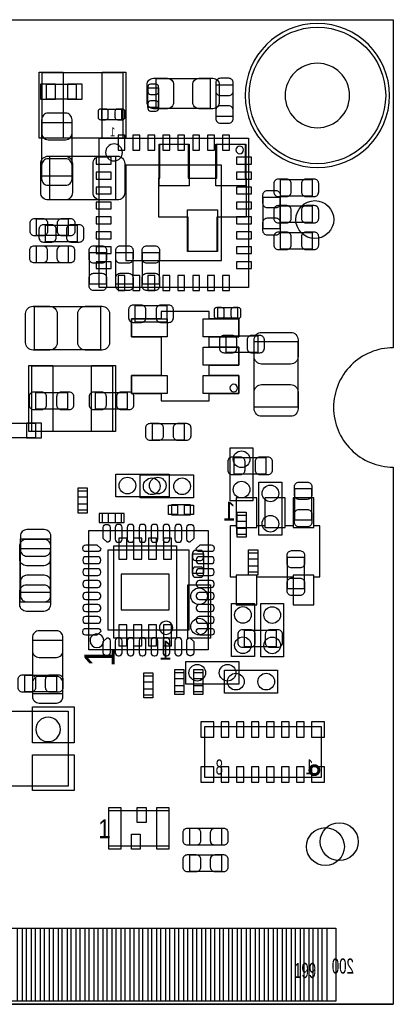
# Model space of a CAD drawing. Extents: x 7.2 to 74.8, y 34 to 67.
# Tile 7 of 7: x 62.3 to 74.8, y 34 to 67. Entities that reach past the tile are written whole.
import ezdxf

# ---------------------------------------------------------------- set-up
doc = ezdxf.new("R2010")
doc.units = 0
for name, color, linetype in [('BG_OUTLINE', 3, 'CONTINUOUS'), ('PG_ASSEMBLY_BOTTOM', 140, 'CONTINUOUS'), ('PG_ASSEMBLY_TOP', 140, 'CONTINUOUS'), ('PIN_BOTTOM', 2, 'CONTINUOUS'), ('PIN_TOP', 160, 'CONTINUOUS')]:
    doc.layers.add(name, color=color, linetype=linetype)

msp = doc.modelspace()

# ---------------------------------------------------------------- linework, layer by layer
at = {"layer": 'BG_OUTLINE'}
msp.add_lwpolyline([(74.799952, 55.992776, 0.414214), (72.800972, 53.993796, 0.414214), (74.799952, 51.994816), (74.799952, 33.993836), (23.949152, 33.993836), (23.949152, 37.493956, 0.414214), (23.451312, 37.994336, 0.414214), (22.950932, 37.493956), (22.950932, 33.993836), (7.200392, 33.993836), (7.200392, 51.994816, 0.414214), (9.199372, 53.993796, 0.414214), (7.200392, 55.992776), (7.199884, 66.987928), (74.799952, 66.987928)], format="xyb", close=True, dxfattribs=at)
at = {"layer": 'PG_ASSEMBLY_BOTTOM'}
for points in [[(74.67346, 64.447928, 1), (69.846444, 64.447928, 1), (74.67346, 64.447928)], [(65.45199, 62.822836, 0.414292), (65.169288, 62.53988)], [(65.734692, 62.53988, 0.414286), (65.45199, 62.822836)], [(65.169288, 62.53988, 0.414093), (65.45199, 62.257178)], [(65.45199, 62.257178, 0.414088), (65.734692, 62.53988)], [(67.417696, 46.61027, 1.000103), (66.970656, 46.610016, 0.999897), (67.417696, 46.61027)]]:
    msp.add_lwpolyline(points, format="xyb", dxfattribs=at)
for points in [[(64.190118, 64.32804), (63.189866, 64.32804), (63.189866, 64.827912), (64.190118, 64.827912)], [(66.583306, 64.04483), (66.583306, 64.704722), (66.943478, 64.704722), (66.943478, 64.04483)], [(68.871084, 63.743078), (68.871084, 64.803274), (69.4309, 64.803274), (69.4309, 63.743078)], [(65.699132, 63.634874), (65.03924, 63.634874), (65.03924, 63.995046), (65.699132, 63.995046)], [(64.037718, 63.547498), (64.037718, 61.747654), (63.037466, 61.747654), (63.037466, 63.547498)], [(69.952108, 63.013082), (69.952108, 58.012838), (64.951864, 58.012838), (64.951864, 63.013082)], [(72.08393, 61.075824), (71.023734, 61.075824), (71.023734, 61.63564), (72.08393, 61.63564)], [(72.08393, 60.186824), (71.023734, 60.186824), (71.023734, 60.74664), (72.08393, 60.74664)], [(63.159894, 60.108084), (64.22009, 60.108084), (64.22009, 59.548268), (63.159894, 59.548268)], [(72.08393, 59.297824), (71.023734, 59.297824), (71.023734, 59.85764), (72.08393, 59.85764)], [(66.159888, 57.414668), (67.220084, 57.414668), (67.220084, 56.854852), (66.159888, 56.854852)], [(68.922646, 57.341262), (69.582538, 57.341262), (69.582538, 56.98109), (68.922646, 56.98109)], [(69.205094, 56.399684), (70.26529, 56.399684), (70.26529, 55.839868), (69.205094, 55.839868)], [(62.829694, 54.494684), (63.88989, 54.494684), (63.88989, 53.934868), (62.829694, 53.934868)], [(65.89649, 53.934868), (64.836294, 53.934868), (64.836294, 54.494684), (65.89649, 54.494684)], [(62.821312, 52.973224), (61.82106, 52.973224), (61.82106, 53.473096), (62.821312, 53.473096)], [(69.476874, 52.319682), (70.53707, 52.319682), (70.53707, 51.759866), (69.476874, 51.759866)], [(67.29603, 50.99558), (65.51803, 50.99558), (65.51803, 51.75758), (67.29603, 51.75758)], [(69.342254, 48.321214), (69.545454, 48.321214), (69.545454, 47.381414), (70.231254, 47.381414), (70.231254, 48.321214), (71.450454, 48.321214), (71.450454, 47.381414), (72.136254, 47.381414), (72.136254, 48.321214), (72.339454, 48.321214), (72.339454, 50.023014), (72.136254, 50.023014), (72.136254, 50.962814), (71.450454, 50.962814), (71.450454, 50.023014), (71.183754, 50.023014), (71.183754, 50.962814), (70.497954, 50.962814), (70.497954, 50.023014), (70.231254, 50.023014), (70.231254, 50.962814), (69.545454, 50.962814), (69.545454, 50.023014), (69.342254, 50.023014)], [(65.0621, 50.45456), (65.69202, 50.45456), (65.69202, 50.12436), (65.0621, 50.12436)], [(62.326774, 47.791878), (62.326774, 49.591722), (63.327026, 49.591722), (63.327026, 47.791878)], [(65.444116, 46.260258), (65.444116, 49.360074), (67.544188, 49.360074), (67.544188, 46.260258)], [(68.44411, 49.084738), (68.44411, 48.424846), (68.083938, 48.424846), (68.083938, 49.084738)], [(67.91833, 46.26864), (67.91833, 48.04664), (68.68033, 48.04664), (68.68033, 46.26864)], [(69.814694, 46.531784), (70.87489, 46.531784), (70.87489, 45.971968), (69.814694, 45.971968)], [(62.732666, 44.399454), (62.732666, 46.199298), (63.732918, 46.199298), (63.732918, 44.399454)], [(67.85737, 45.48632), (69.63537, 45.48632), (69.63537, 44.72432), (67.85737, 44.72432)], [(72.39, 41.599612), (68.490084, 41.599612), (68.490084, 43.29938), (72.39, 43.29938)]]:
    msp.add_lwpolyline(points, close=True, dxfattribs=at)
at = {"layer": 'PG_ASSEMBLY_BOTTOM', "const_width": 0.100076}
msp.add_lwpolyline([(72.310244, 41.839388, 0.999874), (72.009762, 41.839642, 1.000126), (72.310244, 41.839388)], format="xyb", dxfattribs=at)
at = {"layer": 'PG_ASSEMBLY_TOP'}
for points in [[(74.67346, 64.447928, 1), (69.846444, 64.447928, 1), (74.67346, 64.447928)], [(69.785992, 62.622176, 1), (69.531992, 62.622176, 1), (69.785992, 62.622176)], [(69.585586, 54.64556, 1), (69.331586, 54.64556, 1), (69.585586, 54.64556)], [(65.108836, 46.176438, 1.000096), (64.650112, 46.176438, 0.999904), (65.108836, 46.176438)], [(63.655448, 43.2054, 1), (62.836552, 43.2054, 1), (63.655448, 43.2054)]]:
    msp.add_lwpolyline(points, format="xyb", dxfattribs=at)
msp.add_lwpolyline([(73.339452, 64.447928, 1), (71.180452, 64.447928, 1)], format="xyb", close=True, dxfattribs=at)
for points in [[(63.051182, 63.020702), (63.051182, 65.220596), (65.751202, 65.220596), (65.751202, 63.020702)], [(66.867278, 64.015874), (66.867278, 65.016126), (68.667122, 65.016126), (68.667122, 64.015874)], [(69.874384, 60.37199), (68.889372, 60.37199), (68.889372, 59.221878), (67.939412, 59.221878), (67.939412, 60.37199), (66.9544, 60.37199), (66.9544, 61.671962), (66.989452, 61.671962), (66.989452, 62.822074), (67.939412, 62.822074), (67.939412, 61.671962), (68.889372, 61.671962), (68.889372, 62.822074), (69.839332, 62.822074), (69.839332, 61.671962), (69.874384, 61.671962)], [(65.50406, 62.411356), (65.50406, 60.951364), (63.303912, 60.951364), (63.303912, 62.411356)], [(70.447916, 61.04509), (71.007732, 61.04509), (71.007732, 59.984894), (70.447916, 59.984894)], [(63.92291, 60.314586), (63.92291, 59.75477), (62.862714, 59.75477), (62.862714, 60.314586)], [(63.914528, 59.405012), (63.914528, 58.845196), (62.854332, 58.845196), (62.854332, 59.405012)], [(65.1891, 58.129678), (64.629284, 58.129678), (64.629284, 59.189874), (65.1891, 59.189874)], [(66.0781, 58.129678), (65.518284, 58.129678), (65.518284, 59.189874), (66.0781, 59.189874)], [(66.9671, 58.129678), (66.407284, 58.129678), (66.407284, 59.189874), (66.9671, 59.189874)], [(62.795912, 55.922164), (62.795912, 57.382156), (64.99606, 57.382156), (64.99606, 55.922164)], [(68.633086, 54.212236), (68.633086, 54.4576), (69.629782, 54.4576), (69.629782, 55.0672), (68.633086, 55.0672), (68.633086, 55.40756), (69.629782, 55.40756), (69.629782, 56.01716), (68.633086, 56.01716), (68.633086, 56.35752), (69.629782, 56.35752), (69.629782, 56.96712), (68.633086, 56.96712), (68.633086, 57.212484), (67.032886, 57.212484), (67.032886, 56.96712), (66.03619, 56.96712), (66.03619, 56.35752), (67.032886, 56.35752), (67.032886, 55.0672), (66.03619, 55.0672), (66.03619, 54.4576), (67.032886, 54.4576), (67.032886, 54.212236)], [(71.608188, 54.003702), (70.148196, 54.003702), (70.148196, 56.20385), (71.608188, 56.20385)], [(65.398396, 55.390034), (65.398396, 53.19014), (62.698376, 53.19014), (62.698376, 55.390034)], [(66.738754, 52.892452), (66.738754, 53.452268), (67.79895, 53.452268), (67.79895, 52.892452)], [(70.10146, 50.86096), (69.33946, 50.86096), (69.33946, 52.63896), (70.10146, 52.63896)], [(68.1101, 51.73218), (68.1101, 50.97018), (66.3321, 50.97018), (66.3321, 51.73218)], [(71.06666, 49.71796), (70.30466, 49.71796), (70.30466, 51.49596), (71.06666, 51.49596)], [(64.56934, 51.19116), (64.23914, 51.19116), (64.23914, 50.56124), (64.56934, 50.56124)], [(72.06107, 50.213768), (71.501254, 50.213768), (71.501254, 51.273964), (72.06107, 51.273964)], [(67.38112, 50.72888), (67.38112, 50.39868), (68.01104, 50.39868), (68.01104, 50.72888)], [(69.556376, 49.748186), (69.886576, 49.748186), (69.886576, 50.378106), (69.556376, 50.378106)], [(68.6054, 45.87748), (64.60744, 45.87748), (64.60744, 49.87544), (68.6054, 49.87544)], [(63.310516, 47.471838), (62.310264, 47.471838), (62.310264, 49.271682), (63.310516, 49.271682)], [(69.943726, 48.483774), (70.273926, 48.483774), (70.273926, 49.113694), (69.943726, 49.113694)], [(71.256144, 48.975264), (71.81596, 48.975264), (71.81596, 47.915068), (71.256144, 47.915068)], [(69.38772, 47.4218), (70.14972, 47.4218), (70.14972, 45.6438), (69.38772, 45.6438)], [(70.36562, 47.41926), (71.12762, 47.41926), (71.12762, 45.64126), (70.36562, 45.64126)], [(62.461902, 44.462192), (62.461902, 45.022008), (63.522098, 45.022008), (63.522098, 44.462192)], [(66.43624, 44.36364), (66.76644, 44.36364), (66.76644, 44.99356), (66.43624, 44.99356)], [(67.80276, 45.10532), (67.47256, 45.10532), (67.47256, 44.4754), (67.80276, 44.4754)], [(68.43776, 45.10532), (68.10756, 45.10532), (68.10756, 44.4754), (68.43776, 44.4754)], [(69.14896, 44.4246), (69.14896, 45.1866), (70.92696, 45.1866), (70.92696, 44.4246)], [(63.9191, 43.815), (63.9191, 41.3004), (60.7187, 41.3004), (60.7187, 43.815)], [(65.280032, 39.289736), (65.280032, 40.488616), (67.281552, 40.488616), (67.281552, 39.289736)], [(69.046598, 39.891208), (69.046598, 39.331392), (67.986402, 39.331392), (67.986402, 39.891208)], [(69.04609, 39.000684), (69.04609, 38.440868), (67.985894, 38.440868), (67.985894, 39.000684)]]:
    msp.add_lwpolyline(points, close=True, dxfattribs=at)
msp.add_lwpolyline([(23.949152, 33.993836), (74.80046, 33.994344)], dxfattribs=at)
at = {"layer": 'PIN_BOTTOM'}
for points in [[(68.860924, 64.873124), (68.860924, 64.593216, 0.414846), (69.011038, 64.443102), (69.290946, 64.443102, 0.414846), (69.44106, 64.593216), (69.44106, 64.873124, 0.414846), (69.290946, 65.023238), (69.011038, 65.023238, 0.414846)], [(66.583306, 64.734694), (66.583306, 64.574674, 0.413587), (66.673476, 64.484758), (66.853308, 64.484758, 0.413587), (66.943478, 64.574674), (66.943478, 64.734694, 0.413587), (66.853308, 64.82461), (66.673476, 64.82461, 0.413587)], [(66.943478, 64.014858), (66.943478, 64.174878, 0.413587), (66.853308, 64.264794), (66.673476, 64.264794, 0.413587), (66.583306, 64.174878), (66.583306, 64.014858, 0.413587), (66.673476, 63.924942), (66.853308, 63.924942, 0.413587)], [(69.44106, 63.673228), (69.44106, 63.953136, 0.414846), (69.290946, 64.10325), (69.011038, 64.10325, 0.414846), (68.860924, 63.953136), (68.860924, 63.673228, 0.414846), (69.011038, 63.523114), (69.290946, 63.523114, 0.414846)], [(63.02756, 63.637668), (63.02756, 63.18758, 0.414414), (63.247524, 62.967616), (63.82766, 62.967616, 0.414414), (64.047624, 63.18758), (64.047624, 63.637668, 0.414414), (63.82766, 63.857632), (63.247524, 63.857632, 0.414414)], [(65.009268, 63.634874), (65.169288, 63.634874, 0.413587), (65.259204, 63.725044), (65.259204, 63.904876, 0.413587), (65.169288, 63.995046), (65.009268, 63.995046, 0.413587), (64.919352, 63.904876), (64.919352, 63.725044, 0.413587)], [(65.729104, 63.995046), (65.569084, 63.995046, 0.413587), (65.479168, 63.904876), (65.479168, 63.725044, 0.413587), (65.569084, 63.634874), (65.729104, 63.634874, 0.413587), (65.81902, 63.725044), (65.81902, 63.904876, 0.413587)], [(64.047624, 61.657484), (64.047624, 62.107572, 0.414414), (63.82766, 62.327536), (63.247524, 62.327536, 0.414414), (63.02756, 62.107572), (63.02756, 61.657484, 0.414414), (63.247524, 61.43752), (63.82766, 61.43752, 0.414414)], [(70.953884, 61.065664), (71.233792, 61.065664, 0.414846), (71.383906, 61.215778), (71.383906, 61.495686, 0.414846), (71.233792, 61.6458), (70.953884, 61.6458, 0.414846), (70.80377, 61.495686), (70.80377, 61.215778, 0.414846)], [(72.15378, 61.6458), (71.873872, 61.6458, 0.414846), (71.723758, 61.495686), (71.723758, 61.215778, 0.414846), (71.873872, 61.065664), (72.15378, 61.065664, 0.414846), (72.303894, 61.215778), (72.303894, 61.495686, 0.414846)], [(70.953884, 60.176664), (71.233792, 60.176664, 0.414846), (71.383906, 60.326778), (71.383906, 60.606686, 0.414846), (71.233792, 60.7568), (70.953884, 60.7568, 0.414846), (70.80377, 60.606686), (70.80377, 60.326778, 0.414846)], [(72.15378, 60.7568), (71.873872, 60.7568, 0.414846), (71.723758, 60.606686), (71.723758, 60.326778, 0.414846), (71.873872, 60.176664), (72.15378, 60.176664, 0.414846), (72.303894, 60.326778), (72.303894, 60.606686, 0.414846)], [(63.090044, 59.538108), (63.369952, 59.538108, 0.414846), (63.520066, 59.688222), (63.520066, 59.96813, 0.414846), (63.369952, 60.118244), (63.090044, 60.118244, 0.414846), (62.93993, 59.96813), (62.93993, 59.688222, 0.414846)], [(64.28994, 60.118244), (64.010032, 60.118244, 0.414846), (63.859918, 59.96813), (63.859918, 59.688222, 0.414846), (64.010032, 59.538108), (64.28994, 59.538108, 0.414846), (64.440054, 59.688222), (64.440054, 59.96813, 0.414846)], [(70.953884, 59.287664), (71.233792, 59.287664, 0.414846), (71.383906, 59.437778), (71.383906, 59.717686, 0.414846), (71.233792, 59.8678), (70.953884, 59.8678, 0.414846), (70.80377, 59.717686), (70.80377, 59.437778, 0.414846)], [(72.15378, 59.8678), (71.873872, 59.8678, 0.414846), (71.723758, 59.717686), (71.723758, 59.437778, 0.414846), (71.873872, 59.287664), (72.15378, 59.287664, 0.414846), (72.303894, 59.437778), (72.303894, 59.717686, 0.414846)], [(66.090038, 56.844692), (66.369946, 56.844692, 0.414846), (66.52006, 56.994806), (66.52006, 57.274714, 0.414846), (66.369946, 57.424828), (66.090038, 57.424828, 0.414846), (65.939924, 57.274714), (65.939924, 56.994806, 0.414846)], [(67.289934, 57.424828), (67.010026, 57.424828, 0.414846), (66.859912, 57.274714), (66.859912, 56.994806, 0.414846), (67.010026, 56.844692), (67.289934, 56.844692, 0.414846), (67.440048, 56.994806), (67.440048, 57.274714, 0.414846)], [(68.892674, 56.98109), (69.052694, 56.98109, 0.413587), (69.14261, 57.07126), (69.14261, 57.251092, 0.413587), (69.052694, 57.341262), (68.892674, 57.341262, 0.413587), (68.802758, 57.251092), (68.802758, 57.07126, 0.413587)], [(69.61251, 57.341262), (69.45249, 57.341262, 0.413587), (69.362574, 57.251092), (69.362574, 57.07126, 0.413587), (69.45249, 56.98109), (69.61251, 56.98109, 0.413587), (69.702426, 57.07126), (69.702426, 57.251092, 0.413587)], [(69.135244, 55.829708), (69.415152, 55.829708, 0.414846), (69.565266, 55.979822), (69.565266, 56.25973, 0.414846), (69.415152, 56.409844), (69.135244, 56.409844, 0.414846), (68.98513, 56.25973), (68.98513, 55.979822, 0.414846)], [(70.33514, 56.409844), (70.055232, 56.409844, 0.414846), (69.905118, 56.25973), (69.905118, 55.979822, 0.414846), (70.055232, 55.829708), (70.33514, 55.829708, 0.414846), (70.485254, 55.979822), (70.485254, 56.25973, 0.414846)], [(62.759844, 53.924708), (63.039752, 53.924708, 0.414846), (63.189866, 54.074822), (63.189866, 54.35473, 0.414846), (63.039752, 54.504844), (62.759844, 54.504844, 0.414846), (62.60973, 54.35473), (62.60973, 54.074822, 0.414846)], [(63.95974, 54.504844), (63.679832, 54.504844, 0.414846), (63.529718, 54.35473), (63.529718, 54.074822, 0.414846), (63.679832, 53.924708), (63.95974, 53.924708, 0.414846), (64.109854, 54.074822), (64.109854, 54.35473, 0.414846)], [(64.766444, 53.924708), (65.046352, 53.924708, 0.414846), (65.196466, 54.074822), (65.196466, 54.35473, 0.414846), (65.046352, 54.504844), (64.766444, 54.504844, 0.414846), (64.61633, 54.35473), (64.61633, 54.074822, 0.414846)], [(65.96634, 54.504844), (65.686432, 54.504844, 0.414846), (65.536318, 54.35473), (65.536318, 54.074822, 0.414846), (65.686432, 53.924708), (65.96634, 53.924708, 0.414846), (66.116454, 54.074822), (66.116454, 54.35473, 0.414846)], [(69.407024, 51.749706), (69.686932, 51.749706, 0.414846), (69.837046, 51.89982), (69.837046, 52.179728, 0.414846), (69.686932, 52.329842), (69.407024, 52.329842, 0.414846), (69.25691, 52.179728), (69.25691, 51.89982, 0.414846)], [(70.60692, 52.329842), (70.327012, 52.329842, 0.414846), (70.176898, 52.179728), (70.176898, 51.89982, 0.414846), (70.327012, 51.749706), (70.60692, 51.749706, 0.414846), (70.757034, 51.89982), (70.757034, 52.179728, 0.414846)], [(62.316868, 49.681892), (62.316868, 49.231804, 0.414414), (62.536832, 49.01184), (63.116968, 49.01184, 0.414414), (63.336932, 49.231804), (63.336932, 49.681892, 0.414414), (63.116968, 49.901856), (62.536832, 49.901856, 0.414414)], [(68.083938, 49.11471), (68.083938, 48.95469, 0.413587), (68.174108, 48.864774), (68.35394, 48.864774, 0.413587), (68.44411, 48.95469), (68.44411, 49.11471, 0.413587), (68.35394, 49.204626), (68.174108, 49.204626, 0.413587)], [(68.44411, 48.394874), (68.44411, 48.554894, 0.413587), (68.35394, 48.64481), (68.174108, 48.64481, 0.413587), (68.083938, 48.554894), (68.083938, 48.394874, 0.413587), (68.174108, 48.304958), (68.35394, 48.304958, 0.413587)], [(63.336932, 47.701708), (63.336932, 48.151796, 0.414414), (63.116968, 48.37176), (62.536832, 48.37176, 0.414414), (62.316868, 48.151796), (62.316868, 47.701708, 0.414414), (62.536832, 47.481744), (63.116968, 47.481744, 0.414414)], [(69.744844, 45.961808), (70.024752, 45.961808, 0.414846), (70.174866, 46.111922), (70.174866, 46.39183, 0.414846), (70.024752, 46.541944), (69.744844, 46.541944, 0.414846), (69.59473, 46.39183), (69.59473, 46.111922, 0.414846)], [(70.94474, 46.541944), (70.664832, 46.541944, 0.414846), (70.514718, 46.39183), (70.514718, 46.111922, 0.414846), (70.664832, 45.961808), (70.94474, 45.961808, 0.414846), (71.094854, 46.111922), (71.094854, 46.39183, 0.414846)], [(62.72276, 46.289468), (62.72276, 45.83938, 0.414414), (62.942724, 45.619416), (63.52286, 45.619416, 0.414414), (63.742824, 45.83938), (63.742824, 46.289468, 0.414414), (63.52286, 46.509432), (62.942724, 46.509432, 0.414414)], [(63.742824, 44.309284), (63.742824, 44.759372, 0.414414), (63.52286, 44.979336), (62.942724, 44.979336, 0.414414), (62.72276, 44.759372), (62.72276, 44.309284, 0.414414), (62.942724, 44.08932), (63.52286, 44.08932, 0.414414)]]:
    msp.add_lwpolyline(points, format="xyb", close=True, dxfattribs=at)
for points in [[(62.989841, 64.327913), (63.489967, 64.327913), (63.489967, 64.828039), (62.989841, 64.828039)], [(63.890017, 64.327913), (64.390143, 64.327913), (64.390143, 64.828039), (63.890017, 64.828039)], [(65.816988, 63.113031), (65.586864, 63.113031), (65.586864, 62.612905), (65.816988, 62.612905)], [(66.317114, 63.113031), (66.08699, 63.113031), (66.08699, 62.612905), (66.317114, 62.612905)], [(66.816986, 63.113031), (66.586862, 63.113031), (66.586862, 62.612905), (66.816986, 62.612905)], [(67.317112, 63.113031), (67.086988, 63.113031), (67.086988, 62.612905), (67.317112, 62.612905)], [(67.816984, 63.113031), (67.58686, 63.113031), (67.58686, 62.612905), (67.816984, 62.612905)], [(68.31711, 63.113031), (68.086986, 63.113031), (68.086986, 62.612905), (68.31711, 62.612905)], [(68.816982, 63.113031), (68.586858, 63.113031), (68.586858, 62.612905), (68.816982, 62.612905)], [(69.317108, 63.113031), (69.086984, 63.113031), (69.086984, 62.612905), (69.317108, 62.612905)], [(65.352041, 62.378082), (64.851915, 62.378082), (64.851915, 62.147958), (65.352041, 62.147958)], [(70.052057, 62.378082), (69.551931, 62.378082), (69.551931, 62.147958), (70.052057, 62.147958)], [(69.051932, 62.112906), (65.85204, 62.112906), (65.85204, 58.913014), (69.051932, 58.913014)], [(65.352041, 61.877956), (64.851915, 61.877956), (64.851915, 61.647832), (65.352041, 61.647832)], [(70.052057, 61.877956), (69.551931, 61.877956), (69.551931, 61.647832), (70.052057, 61.647832)], [(65.352041, 61.378084), (64.851915, 61.378084), (64.851915, 61.14796), (65.352041, 61.14796)], [(70.052057, 61.378084), (69.551931, 61.378084), (69.551931, 61.14796), (70.052057, 61.14796)], [(65.352041, 60.877958), (64.851915, 60.877958), (64.851915, 60.647834), (65.352041, 60.647834)], [(70.052057, 60.877958), (69.551931, 60.877958), (69.551931, 60.647834), (70.052057, 60.647834)], [(65.352041, 60.378086), (64.851915, 60.378086), (64.851915, 60.147962), (65.352041, 60.147962)], [(70.052057, 60.378086), (69.551931, 60.378086), (69.551931, 60.147962), (70.052057, 60.147962)], [(65.352041, 59.87796), (64.851915, 59.87796), (64.851915, 59.647836), (65.352041, 59.647836)], [(70.052057, 59.87796), (69.551931, 59.87796), (69.551931, 59.647836), (70.052057, 59.647836)], [(65.352041, 59.378088), (64.851915, 59.378088), (64.851915, 59.147964), (65.352041, 59.147964)], [(70.052057, 59.378088), (69.551931, 59.378088), (69.551931, 59.147964), (70.052057, 59.147964)], [(65.352041, 58.877962), (64.851915, 58.877962), (64.851915, 58.647838), (65.352041, 58.647838)], [(70.052057, 58.877962), (69.551931, 58.877962), (69.551931, 58.647838), (70.052057, 58.647838)], [(65.816988, 58.413015), (65.586864, 58.413015), (65.586864, 57.912889), (65.816988, 57.912889)], [(66.317114, 58.413015), (66.08699, 58.413015), (66.08699, 57.912889), (66.317114, 57.912889)], [(66.816986, 58.413015), (66.586862, 58.413015), (66.586862, 57.912889), (66.816986, 57.912889)], [(67.317112, 58.413015), (67.086988, 58.413015), (67.086988, 57.912889), (67.317112, 57.912889)], [(67.816984, 58.413015), (67.58686, 58.413015), (67.58686, 57.912889), (67.816984, 57.912889)], [(68.31711, 58.413015), (68.086986, 58.413015), (68.086986, 57.912889), (68.31711, 57.912889)], [(68.816982, 58.413015), (68.586858, 58.413015), (68.586858, 57.912889), (68.816982, 57.912889)], [(69.317108, 58.413015), (69.086984, 58.413015), (69.086984, 57.912889), (69.317108, 57.912889)], [(62.521211, 52.973097), (63.021337, 52.973097), (63.021337, 53.473223), (62.521211, 53.473223)], [(70.231254, 50.962814), (69.545454, 50.962814), (69.545454, 49.972214), (70.231254, 49.972214)], [(71.183754, 50.962814), (70.497954, 50.962814), (70.497954, 49.972214), (71.183754, 49.972214)], [(72.136254, 50.962814), (71.450454, 50.962814), (71.450454, 49.972214), (72.136254, 49.972214)], [(64.957706, 50.44186), (64.957706, 50.13706), (65.262506, 50.13706), (65.262506, 50.44186)], [(65.491614, 50.44186), (65.491614, 50.13706), (65.796414, 50.13706), (65.796414, 50.44186)], [(65.609089, 48.91024), (65.879091, 48.91024), (65.879091, 49.610264), (65.609089, 49.610264)], [(66.109215, 48.91024), (66.379217, 48.91024), (66.379217, 49.610264), (66.109215, 49.610264)], [(66.609087, 48.91024), (66.879089, 48.91024), (66.879089, 49.610264), (66.609087, 49.610264)], [(67.109213, 48.91024), (67.379215, 48.91024), (67.379215, 49.610264), (67.109213, 49.610264)], [(65.694179, 48.410114), (65.694179, 47.210218), (67.294125, 47.210218), (67.294125, 48.410114)], [(70.231254, 48.372014), (69.545454, 48.372014), (69.545454, 47.381414), (70.231254, 47.381414)], [(72.136254, 48.372014), (71.450454, 48.372014), (71.450454, 47.381414), (72.136254, 47.381414)], [(65.609089, 46.010068), (65.879091, 46.010068), (65.879091, 46.710092), (65.609089, 46.710092)], [(66.109215, 46.010068), (66.379217, 46.010068), (66.379217, 46.710092), (66.109215, 46.710092)], [(66.609087, 46.010068), (66.879089, 46.010068), (66.879089, 46.710092), (66.609087, 46.710092)], [(67.109213, 46.010068), (67.379215, 46.010068), (67.379215, 46.710092), (67.109213, 46.710092)], [(68.792852, 42.949622), (68.792852, 43.457622), (68.361052, 43.457622), (68.361052, 42.949622)], [(69.297042, 42.949622), (69.297042, 43.457622), (69.043042, 43.457622), (69.043042, 42.949622)], [(69.800978, 42.949622), (69.800978, 43.457622), (69.546978, 43.457622), (69.546978, 42.949622)], [(70.304914, 42.949622), (70.304914, 43.457622), (70.050914, 43.457622), (70.050914, 42.949622)], [(70.80885, 42.949622), (70.80885, 43.457622), (70.55485, 43.457622), (70.55485, 42.949622)], [(71.31304, 42.949622), (71.31304, 43.457622), (71.05904, 43.457622), (71.05904, 42.949622)], [(71.816976, 42.949622), (71.816976, 43.457622), (71.562976, 43.457622), (71.562976, 42.949622)], [(72.498712, 42.949622), (72.498712, 43.457622), (72.066912, 43.457622), (72.066912, 42.949622)], [(68.361052, 41.94937), (68.361052, 41.44137), (68.792852, 41.44137), (68.792852, 41.94937)], [(69.297042, 41.44137), (69.297042, 41.94937), (69.043042, 41.94937), (69.043042, 41.44137)], [(69.800978, 41.44137), (69.800978, 41.94937), (69.546978, 41.94937), (69.546978, 41.44137)], [(70.304914, 41.44137), (70.304914, 41.94937), (70.050914, 41.94937), (70.050914, 41.44137)], [(70.80885, 41.44137), (70.80885, 41.94937), (70.55485, 41.94937), (70.55485, 41.44137)], [(71.31304, 41.44137), (71.31304, 41.94937), (71.05904, 41.94937), (71.05904, 41.44137)], [(71.816976, 41.44137), (71.816976, 41.94937), (71.562976, 41.94937), (71.562976, 41.44137)], [(72.066912, 41.94937), (72.066912, 41.44137), (72.498712, 41.44137), (72.498712, 41.94937)], [(62.221872, 34.09442), (62.221872, 36.54425), (62.679072, 36.54425), (62.679072, 34.09442)], [(62.82182, 34.09442), (62.82182, 36.54425), (63.27902, 36.54425), (63.27902, 34.09442)], [(63.421768, 34.09442), (63.421768, 36.54425), (63.878968, 36.54425), (63.878968, 34.09442)], [(64.021716, 34.09442), (64.021716, 36.54425), (64.478916, 36.54425), (64.478916, 34.09442)], [(64.621918, 34.09442), (64.621918, 36.54425), (65.079118, 36.54425), (65.079118, 34.09442)], [(65.221866, 34.09442), (65.221866, 36.54425), (65.679066, 36.54425), (65.679066, 34.09442)], [(65.821814, 34.09442), (65.821814, 36.54425), (66.279014, 36.54425), (66.279014, 34.09442)], [(66.421762, 34.09442), (66.421762, 36.54425), (66.878962, 36.54425), (66.878962, 34.09442)], [(67.02171, 34.09442), (67.02171, 36.54425), (67.47891, 36.54425), (67.47891, 34.09442)], [(67.621912, 34.09442), (67.621912, 36.54425), (68.079112, 36.54425), (68.079112, 34.09442)], [(68.22186, 34.09442), (68.22186, 36.54425), (68.67906, 36.54425), (68.67906, 34.09442)], [(68.821808, 34.09442), (68.821808, 36.54425), (69.279008, 36.54425), (69.279008, 34.09442)], [(69.421756, 34.09442), (69.421756, 36.54425), (69.878956, 36.54425), (69.878956, 34.09442)], [(70.021704, 34.09442), (70.021704, 36.54425), (70.478904, 36.54425), (70.478904, 34.09442)], [(70.621906, 34.09442), (70.621906, 36.54425), (71.079106, 36.54425), (71.079106, 34.09442)], [(71.221854, 34.09442), (71.221854, 36.54425), (71.679054, 36.54425), (71.679054, 34.09442)], [(71.821802, 34.09442), (71.821802, 36.54425), (72.279002, 36.54425), (72.279002, 34.09442)], [(72.42175, 34.09442), (72.42175, 36.54425), (72.87895, 36.54425), (72.87895, 34.09442)]]:
    msp.add_lwpolyline(points, close=True, dxfattribs=at)
for centre, radius in [((72.259952, 64.447928), 2.286), ((65.89903, 51.37658), 0.2794), ((66.91503, 51.37658), 0.2794), ((68.29933, 47.66564), 0.2794), ((68.29933, 46.64964), 0.2794), ((68.23837, 45.10532), 0.2794), ((69.25437, 45.10532), 0.2794), ((72.990202, 39.443406), 0.635)]:
    msp.add_circle(centre, radius, dxfattribs=at)
at = {"layer": 'PIN_TOP'}
for points in [[(62.952122, 63.015876), (62.952122, 65.225676), (63.752222, 65.225676), (63.752222, 63.015876)], [(65.050162, 63.015876), (65.050162, 65.225676), (65.850262, 65.225676), (65.850262, 63.015876)], [(67.964431, 62.822074), (67.964431, 61.422026), (66.964433, 61.422026), (66.964433, 62.822074)], [(69.864351, 62.822074), (69.864351, 61.422026), (68.864353, 61.422026), (68.864353, 62.822074)], [(68.914391, 60.621926), (68.914391, 59.221878), (67.914393, 59.221878), (67.914393, 60.621926)], [(67.22999, 56.35752), (66.03619, 56.35752), (66.03619, 56.96712), (67.22999, 56.96712)], [(69.629782, 56.35752), (68.435982, 56.35752), (68.435982, 56.96712), (69.629782, 56.96712)], [(69.629782, 55.40756), (68.435982, 55.40756), (68.435982, 56.01716), (69.629782, 56.01716)], [(63.399416, 55.39486), (63.399416, 53.18506), (62.599316, 53.18506), (62.599316, 55.39486)], [(65.497456, 55.39486), (65.497456, 53.18506), (64.697356, 53.18506), (64.697356, 55.39486)], [(67.22999, 54.4576), (66.03619, 54.4576), (66.03619, 55.0672), (67.22999, 55.0672)], [(69.629782, 54.4576), (68.435982, 54.4576), (68.435982, 55.0672), (69.629782, 55.0672)], [(64.25184, 51.295554), (64.55664, 51.295554), (64.55664, 50.990754), (64.25184, 50.990754)], [(64.25184, 50.761646), (64.55664, 50.761646), (64.55664, 50.456846), (64.25184, 50.456846)], [(67.276726, 50.41138), (67.276726, 50.71618), (67.581526, 50.71618), (67.581526, 50.41138)], [(67.810634, 50.41138), (67.810634, 50.71618), (68.115434, 50.71618), (68.115434, 50.41138)], [(69.873876, 50.1777), (69.569076, 50.1777), (69.569076, 50.4825), (69.873876, 50.4825)], [(69.873876, 49.643792), (69.569076, 49.643792), (69.569076, 49.948592), (69.873876, 49.948592)], [(67.95643, 46.52645), (65.25641, 46.52645), (65.25641, 49.22647), (67.95643, 49.22647)], [(70.261226, 48.913288), (69.956426, 48.913288), (69.956426, 49.218088), (70.261226, 49.218088)], [(70.261226, 48.37938), (69.956426, 48.37938), (69.956426, 48.68418), (70.261226, 48.68418)], [(67.48526, 45.209714), (67.79006, 45.209714), (67.79006, 44.904914), (67.48526, 44.904914)], [(68.12026, 45.209714), (68.42506, 45.209714), (68.42506, 44.904914), (68.12026, 44.904914)], [(66.75374, 44.793154), (66.44894, 44.793154), (66.44894, 45.097954), (66.75374, 45.097954)], [(66.75374, 44.259246), (66.44894, 44.259246), (66.44894, 44.564046), (66.75374, 44.564046)], [(67.48526, 44.675806), (67.79006, 44.675806), (67.79006, 44.371006), (67.48526, 44.371006)], [(68.12026, 44.675806), (68.42506, 44.675806), (68.42506, 44.371006), (68.12026, 44.371006)], [(64.118998, 43.957748), (64.118998, 42.757852), (62.71895, 42.757852), (62.71895, 43.957748)], [(64.118998, 42.357548), (64.118998, 41.157652), (62.71895, 41.157652), (62.71895, 42.357548)], [(65.280032, 39.189406), (65.280032, 40.588946), (65.681352, 40.588946), (65.681352, 39.189406)], [(66.229992, 40.088566), (66.229992, 40.588946), (66.529712, 40.588946), (66.529712, 40.088566)], [(66.880232, 39.189406), (66.880232, 40.588946), (67.281552, 40.588946), (67.281552, 39.189406)], [(66.031872, 39.189406), (66.031872, 39.689786), (66.331592, 39.689786), (66.331592, 39.189406)], [(61.921898, 34.09442), (61.921898, 36.54425), (62.379098, 36.54425), (62.379098, 34.09442)], [(62.521846, 34.09442), (62.521846, 36.54425), (62.979046, 36.54425), (62.979046, 34.09442)], [(63.121794, 34.09442), (63.121794, 36.54425), (63.578994, 36.54425), (63.578994, 34.09442)], [(63.721742, 34.09442), (63.721742, 36.54425), (64.178942, 36.54425), (64.178942, 34.09442)], [(64.32169, 34.09442), (64.32169, 36.54425), (64.77889, 36.54425), (64.77889, 34.09442)], [(64.921892, 34.09442), (64.921892, 36.54425), (65.379092, 36.54425), (65.379092, 34.09442)], [(65.52184, 34.09442), (65.52184, 36.54425), (65.97904, 36.54425), (65.97904, 34.09442)], [(66.121788, 34.09442), (66.121788, 36.54425), (66.578988, 36.54425), (66.578988, 34.09442)], [(66.721736, 34.09442), (66.721736, 36.54425), (67.178936, 36.54425), (67.178936, 34.09442)], [(67.321684, 34.09442), (67.321684, 36.54425), (67.778884, 36.54425), (67.778884, 34.09442)], [(67.921886, 34.09442), (67.921886, 36.54425), (68.379086, 36.54425), (68.379086, 34.09442)], [(68.521834, 34.09442), (68.521834, 36.54425), (68.979034, 36.54425), (68.979034, 34.09442)], [(69.121782, 34.09442), (69.121782, 36.54425), (69.578982, 36.54425), (69.578982, 34.09442)], [(69.72173, 34.09442), (69.72173, 36.54425), (70.17893, 36.54425), (70.17893, 34.09442)], [(70.321678, 34.09442), (70.321678, 36.54425), (70.778878, 36.54425), (70.778878, 34.09442)], [(70.92188, 34.09442), (70.92188, 36.54425), (71.37908, 36.54425), (71.37908, 34.09442)], [(71.521828, 34.09442), (71.521828, 36.54425), (71.979028, 36.54425), (71.979028, 34.09442)], [(72.121776, 34.09442), (72.121776, 36.54425), (72.578976, 36.54425), (72.578976, 34.09442)]]:
    msp.add_lwpolyline(points, close=True, dxfattribs=at)
for points in [[(66.777108, 65.026032), (67.227196, 65.026032, -0.414414), (67.44716, 64.806068), (67.44716, 64.225932, -0.414414), (67.227196, 64.005968), (66.777108, 64.005968, -0.414414), (66.557144, 64.225932), (66.557144, 64.806068, -0.414414)], [(68.757292, 64.005968), (68.307204, 64.005968, -0.414414), (68.08724, 64.225932), (68.08724, 64.806068, -0.414414), (68.307204, 65.026032), (68.757292, 65.026032, -0.414414), (68.977256, 64.806068), (68.977256, 64.225932, -0.414414)], [(63.249048, 62.416436), (63.808864, 62.416436, -0.414709), (64.059054, 62.166246), (64.059054, 61.196474, -0.414709), (63.808864, 60.946284), (63.249048, 60.946284, -0.414709), (62.998858, 61.196474), (62.998858, 62.166246, -0.414709)], [(65.558924, 60.946284), (64.999108, 60.946284, -0.414709), (64.748918, 61.196474), (64.748918, 62.166246, -0.414709), (64.999108, 62.416436), (65.558924, 62.416436, -0.414709), (65.809114, 62.166246), (65.809114, 61.196474, -0.414709)], [(71.017892, 61.11494), (71.017892, 60.835032, -0.414846), (70.867778, 60.684918), (70.58787, 60.684918, -0.414846), (70.437756, 60.835032), (70.437756, 61.11494, -0.414846), (70.58787, 61.265054), (70.867778, 61.265054, -0.414846)], [(62.792864, 60.324746), (63.072772, 60.324746, -0.414846), (63.222886, 60.174632), (63.222886, 59.894724, -0.414846), (63.072772, 59.74461), (62.792864, 59.74461, -0.414846), (62.64275, 59.894724), (62.64275, 60.174632, -0.414846)], [(63.99276, 59.74461), (63.712852, 59.74461, -0.414846), (63.562738, 59.894724), (63.562738, 60.174632, -0.414846), (63.712852, 60.324746), (63.99276, 60.324746, -0.414846), (64.142874, 60.174632), (64.142874, 59.894724, -0.414846)], [(70.437756, 59.915044), (70.437756, 60.194952, -0.414846), (70.58787, 60.345066), (70.867778, 60.345066, -0.414846), (71.017892, 60.194952), (71.017892, 59.915044, -0.414846), (70.867778, 59.76493), (70.58787, 59.76493, -0.414846)], [(62.784482, 59.415172), (63.06439, 59.415172, -0.414846), (63.214504, 59.265058), (63.214504, 58.98515, -0.414846), (63.06439, 58.835036), (62.784482, 58.835036, -0.414846), (62.634368, 58.98515), (62.634368, 59.265058, -0.414846)], [(63.984378, 58.835036), (63.70447, 58.835036, -0.414846), (63.554356, 58.98515), (63.554356, 59.265058, -0.414846), (63.70447, 59.415172), (63.984378, 59.415172, -0.414846), (64.134492, 59.265058), (64.134492, 58.98515, -0.414846)], [(65.19926, 59.259724), (65.19926, 58.979816, -0.414846), (65.049146, 58.829702), (64.769238, 58.829702, -0.414846), (64.619124, 58.979816), (64.619124, 59.259724, -0.414846), (64.769238, 59.409838), (65.049146, 59.409838, -0.414846)], [(66.08826, 59.259724), (66.08826, 58.979816, -0.414846), (65.938146, 58.829702), (65.658238, 58.829702, -0.414846), (65.508124, 58.979816), (65.508124, 59.259724, -0.414846), (65.658238, 59.409838), (65.938146, 59.409838, -0.414846)], [(66.97726, 59.259724), (66.97726, 58.979816, -0.414846), (66.827146, 58.829702), (66.547238, 58.829702, -0.414846), (66.397124, 58.979816), (66.397124, 59.259724, -0.414846), (66.547238, 59.409838), (66.827146, 59.409838, -0.414846)], [(64.619124, 58.059828), (64.619124, 58.339736, -0.414846), (64.769238, 58.48985), (65.049146, 58.48985, -0.414846), (65.19926, 58.339736), (65.19926, 58.059828, -0.414846), (65.049146, 57.909714), (64.769238, 57.909714, -0.414846)], [(65.508124, 58.059828), (65.508124, 58.339736, -0.414846), (65.658238, 58.48985), (65.938146, 58.48985, -0.414846), (66.08826, 58.339736), (66.08826, 58.059828, -0.414846), (65.938146, 57.909714), (65.658238, 57.909714, -0.414846)], [(66.397124, 58.059828), (66.397124, 58.339736, -0.414846), (66.547238, 58.48985), (66.827146, 58.48985, -0.414846), (66.97726, 58.339736), (66.97726, 58.059828, -0.414846), (66.827146, 57.909714), (66.547238, 57.909714, -0.414846)], [(62.741048, 57.387236), (63.300864, 57.387236, -0.414709), (63.551054, 57.137046), (63.551054, 56.167274, -0.414709), (63.300864, 55.917084), (62.741048, 55.917084, -0.414709), (62.490858, 56.167274), (62.490858, 57.137046, -0.414709)], [(65.050924, 55.917084), (64.491108, 55.917084, -0.414709), (64.240918, 56.167274), (64.240918, 57.137046, -0.414709), (64.491108, 57.387236), (65.050924, 57.387236, -0.414709), (65.301114, 57.137046), (65.301114, 56.167274, -0.414709)], [(71.613268, 56.258714), (71.613268, 55.698898, -0.414709), (71.363078, 55.448708), (70.393306, 55.448708, -0.414709), (70.143116, 55.698898), (70.143116, 56.258714, -0.414709), (70.393306, 56.508904), (71.363078, 56.508904, -0.414709)], [(70.143116, 53.948838), (70.143116, 54.508654, -0.414709), (70.393306, 54.758844), (71.363078, 54.758844, -0.414709), (71.613268, 54.508654), (71.613268, 53.948838, -0.414709), (71.363078, 53.698648), (70.393306, 53.698648, -0.414709)], [(66.668904, 53.462428), (66.948812, 53.462428, -0.414846), (67.098926, 53.312314), (67.098926, 53.032406, -0.414846), (66.948812, 52.882292), (66.668904, 52.882292, -0.414846), (66.51879, 53.032406), (66.51879, 53.312314, -0.414846)], [(67.8688, 52.882292), (67.588892, 52.882292, -0.414846), (67.438778, 53.032406), (67.438778, 53.312314, -0.414846), (67.588892, 53.462428), (67.8688, 53.462428, -0.414846), (68.018914, 53.312314), (68.018914, 53.032406, -0.414846)], [(72.07123, 51.343814), (72.07123, 51.063906, -0.414846), (71.921116, 50.913792), (71.641208, 50.913792, -0.414846), (71.491094, 51.063906), (71.491094, 51.343814, -0.414846), (71.641208, 51.493928), (71.921116, 51.493928, -0.414846)], [(71.491094, 50.143918), (71.491094, 50.423826, -0.414846), (71.641208, 50.57394), (71.921116, 50.57394, -0.414846), (72.07123, 50.423826), (72.07123, 50.143918, -0.414846), (71.921116, 49.993804), (71.641208, 49.993804, -0.414846)], [(65.220596, 50.076354, -0.414214), (65.320672, 49.976278), (65.320672, 49.576482, -0.414214), (65.220596, 49.476406), (65.092072, 49.60493), (65.092072, 49.976278, -0.414214), (65.192148, 50.076354)], [(65.592198, 49.476406), (65.620646, 49.476406, 0.414214), (65.720722, 49.576482), (65.720722, 49.976278, 0.414214), (65.620646, 50.076354), (65.592198, 50.076354, 0.414214), (65.492122, 49.976278), (65.492122, 49.576482, 0.414214)], [(65.992248, 49.476406), (66.020696, 49.476406, 0.414214), (66.120772, 49.576482), (66.120772, 49.976278, 0.414214), (66.020696, 50.076354), (65.992248, 50.076354, 0.414214), (65.892172, 49.976278), (65.892172, 49.576482, 0.414214)], [(66.392298, 49.476406), (66.420746, 49.476406, 0.414214), (66.520822, 49.576482), (66.520822, 49.976278, 0.414214), (66.420746, 50.076354), (66.392298, 50.076354, 0.414214), (66.292222, 49.976278), (66.292222, 49.576482, 0.414214)], [(66.792094, 49.476406), (66.820542, 49.476406, 0.414214), (66.920618, 49.576482), (66.920618, 49.976278, 0.414214), (66.820542, 50.076354), (66.792094, 50.076354, 0.414214), (66.692018, 49.976278), (66.692018, 49.576482, 0.414214)], [(67.192144, 49.476406), (67.220592, 49.476406, 0.414214), (67.320668, 49.576482), (67.320668, 49.976278, 0.414214), (67.220592, 50.076354), (67.192144, 50.076354, 0.414214), (67.092068, 49.976278), (67.092068, 49.576482, 0.414214)], [(67.592194, 49.476406), (67.620642, 49.476406, 0.414214), (67.720718, 49.576482), (67.720718, 49.976278, 0.414214), (67.620642, 50.076354), (67.592194, 50.076354, 0.414214), (67.492118, 49.976278), (67.492118, 49.576482, 0.414214)], [(68.020692, 50.076354, -0.414214), (68.120768, 49.976278), (68.120768, 49.60493), (67.992244, 49.476406, -0.414214), (67.892168, 49.576482), (67.892168, 49.976278, -0.414214), (67.992244, 50.076354)], [(63.320422, 49.361852), (63.320422, 48.911764, -0.414414), (63.100458, 48.6918), (62.520322, 48.6918, -0.414414), (62.300358, 48.911764), (62.300358, 49.361852, -0.414414), (62.520322, 49.581816), (63.100458, 49.581816, -0.414414)], [(64.406526, 49.290732, -0.414214), (64.506602, 49.390808), (64.87795, 49.390808), (65.006474, 49.262284, -0.414214), (64.906398, 49.162208), (64.506602, 49.162208, -0.414214), (64.406526, 49.262284)], [(68.806314, 49.262284, -0.414214), (68.706238, 49.162208), (68.306442, 49.162208, -0.414214), (68.206366, 49.262284), (68.33489, 49.390808), (68.706238, 49.390808, -0.414214), (68.806314, 49.290732)], [(71.82612, 49.045114), (71.82612, 48.765206, -0.414846), (71.676006, 48.615092), (71.396098, 48.615092, -0.414846), (71.245984, 48.765206), (71.245984, 49.045114, -0.414846), (71.396098, 49.195228), (71.676006, 49.195228, -0.414846)], [(64.406526, 48.890682), (64.406526, 48.862234, 0.414214), (64.506602, 48.762158), (64.906398, 48.762158, 0.414214), (65.006474, 48.862234), (65.006474, 48.890682, 0.414214), (64.906398, 48.990758), (64.506602, 48.990758, 0.414214)], [(68.206366, 48.890682), (68.206366, 48.862234, 0.414214), (68.306442, 48.762158), (68.706238, 48.762158, 0.414214), (68.806314, 48.862234), (68.806314, 48.890682, 0.414214), (68.706238, 48.990758), (68.306442, 48.990758, 0.414214)], [(64.406526, 48.490632), (64.406526, 48.462184, 0.414214), (64.506602, 48.362108), (64.906398, 48.362108, 0.414214), (65.006474, 48.462184), (65.006474, 48.490632, 0.414214), (64.906398, 48.590708), (64.506602, 48.590708, 0.414214)], [(68.206366, 48.490632), (68.206366, 48.462184, 0.414214), (68.306442, 48.362108), (68.706238, 48.362108, 0.414214), (68.806314, 48.462184), (68.806314, 48.490632, 0.414214), (68.706238, 48.590708), (68.306442, 48.590708, 0.414214)], [(64.406526, 48.090582), (64.406526, 48.062134, 0.414214), (64.506602, 47.962058), (64.906398, 47.962058, 0.414214), (65.006474, 48.062134), (65.006474, 48.090582, 0.414214), (64.906398, 48.190658), (64.506602, 48.190658, 0.414214)], [(68.206366, 48.090582), (68.206366, 48.062134, 0.414214), (68.306442, 47.962058), (68.706238, 47.962058, 0.414214), (68.806314, 48.062134), (68.806314, 48.090582, 0.414214), (68.706238, 48.190658), (68.306442, 48.190658, 0.414214)], [(71.245984, 47.845218), (71.245984, 48.125126, -0.414846), (71.396098, 48.27524), (71.676006, 48.27524, -0.414846), (71.82612, 48.125126), (71.82612, 47.845218, -0.414846), (71.676006, 47.695104), (71.396098, 47.695104, -0.414846)], [(62.300358, 47.381668), (62.300358, 47.831756, -0.414414), (62.520322, 48.05172), (63.100458, 48.05172, -0.414414), (63.320422, 47.831756), (63.320422, 47.381668, -0.414414), (63.100458, 47.161704), (62.520322, 47.161704, -0.414414)], [(64.406526, 47.690786), (64.406526, 47.662338, 0.414214), (64.506602, 47.562262), (64.906398, 47.562262, 0.414214), (65.006474, 47.662338), (65.006474, 47.690786, 0.414214), (64.906398, 47.790862), (64.506602, 47.790862, 0.414214)], [(68.206366, 47.690786), (68.206366, 47.662338, 0.414214), (68.306442, 47.562262), (68.706238, 47.562262, 0.414214), (68.806314, 47.662338), (68.806314, 47.690786, 0.414214), (68.706238, 47.790862), (68.306442, 47.790862, 0.414214)], [(64.406526, 47.290736), (64.406526, 47.262288, 0.414214), (64.506602, 47.162212), (64.906398, 47.162212, 0.414214), (65.006474, 47.262288), (65.006474, 47.290736, 0.414214), (64.906398, 47.390812), (64.506602, 47.390812, 0.414214)], [(68.206366, 47.290736), (68.206366, 47.262288, 0.414214), (68.306442, 47.162212), (68.706238, 47.162212, 0.414214), (68.806314, 47.262288), (68.806314, 47.290736, 0.414214), (68.706238, 47.390812), (68.306442, 47.390812, 0.414214)], [(64.406526, 46.890686), (64.406526, 46.862238, 0.414214), (64.506602, 46.762162), (64.906398, 46.762162, 0.414214), (65.006474, 46.862238), (65.006474, 46.890686, 0.414214), (64.906398, 46.990762), (64.506602, 46.990762, 0.414214)], [(68.206366, 46.890686), (68.206366, 46.862238, 0.414214), (68.306442, 46.762162), (68.706238, 46.762162, 0.414214), (68.806314, 46.862238), (68.806314, 46.890686, 0.414214), (68.706238, 46.990762), (68.306442, 46.990762, 0.414214)], [(64.406526, 46.490636, -0.414214), (64.506602, 46.590712), (64.906398, 46.590712, -0.414214), (65.006474, 46.490636), (64.87795, 46.362112), (64.506602, 46.362112, -0.414214), (64.406526, 46.462188)], [(68.806314, 46.462188, -0.414214), (68.706238, 46.362112), (68.33489, 46.362112), (68.206366, 46.490636, -0.414214), (68.306442, 46.590712), (68.706238, 46.590712, -0.414214), (68.806314, 46.490636)], [(65.192148, 45.676566, -0.414214), (65.092072, 45.776642), (65.092072, 46.14799), (65.220596, 46.276514, -0.414214), (65.320672, 46.176438), (65.320672, 45.776642, -0.414214), (65.220596, 45.676566)], [(65.620646, 46.276514), (65.592198, 46.276514, 0.414214), (65.492122, 46.176438), (65.492122, 45.776642, 0.414214), (65.592198, 45.676566), (65.620646, 45.676566, 0.414214), (65.720722, 45.776642), (65.720722, 46.176438, 0.414214)], [(66.020696, 46.276514), (65.992248, 46.276514, 0.414214), (65.892172, 46.176438), (65.892172, 45.776642, 0.414214), (65.992248, 45.676566), (66.020696, 45.676566, 0.414214), (66.120772, 45.776642), (66.120772, 46.176438, 0.414214)], [(66.420746, 46.276514), (66.392298, 46.276514, 0.414214), (66.292222, 46.176438), (66.292222, 45.776642, 0.414214), (66.392298, 45.676566), (66.420746, 45.676566, 0.414214), (66.520822, 45.776642), (66.520822, 46.176438, 0.414214)], [(66.820542, 46.276514), (66.792094, 46.276514, 0.414214), (66.692018, 46.176438), (66.692018, 45.776642, 0.414214), (66.792094, 45.676566), (66.820542, 45.676566, 0.414214), (66.920618, 45.776642), (66.920618, 46.176438, 0.414214)], [(67.220592, 46.276514), (67.192144, 46.276514, 0.414214), (67.092068, 46.176438), (67.092068, 45.776642, 0.414214), (67.192144, 45.676566), (67.220592, 45.676566, 0.414214), (67.320668, 45.776642), (67.320668, 46.176438, 0.414214)], [(67.620642, 46.276514), (67.592194, 46.276514, 0.414214), (67.492118, 46.176438), (67.492118, 45.776642, 0.414214), (67.592194, 45.676566), (67.620642, 45.676566, 0.414214), (67.720718, 45.776642), (67.720718, 46.176438, 0.414214)], [(67.992244, 45.676566, -0.414214), (67.892168, 45.776642), (67.892168, 46.176438, -0.414214), (67.992244, 46.276514), (68.120768, 46.14799), (68.120768, 45.776642, -0.414214), (68.020692, 45.676566)], [(62.392052, 45.032168), (62.67196, 45.032168, -0.414846), (62.822074, 44.882054), (62.822074, 44.602146, -0.414846), (62.67196, 44.452032), (62.392052, 44.452032, -0.414846), (62.241938, 44.602146), (62.241938, 44.882054, -0.414846)], [(63.591948, 44.452032), (63.31204, 44.452032, -0.414846), (63.161926, 44.602146), (63.161926, 44.882054, -0.414846), (63.31204, 45.032168), (63.591948, 45.032168, -0.414846), (63.742062, 44.882054), (63.742062, 44.602146, -0.414846)], [(67.916552, 39.901368), (68.19646, 39.901368, -0.414846), (68.346574, 39.751254), (68.346574, 39.471346, -0.414846), (68.19646, 39.321232), (67.916552, 39.321232, -0.414846), (67.766438, 39.471346), (67.766438, 39.751254, -0.414846)], [(69.116448, 39.321232), (68.83654, 39.321232, -0.414846), (68.686426, 39.471346), (68.686426, 39.751254, -0.414846), (68.83654, 39.901368), (69.116448, 39.901368, -0.414846), (69.266562, 39.751254), (69.266562, 39.471346, -0.414846)], [(67.916044, 39.010844), (68.195952, 39.010844, -0.414846), (68.346066, 38.86073), (68.346066, 38.580822, -0.414846), (68.195952, 38.430708), (67.916044, 38.430708, -0.414846), (67.76593, 38.580822), (67.76593, 38.86073, -0.414846)], [(69.11594, 38.430708), (68.836032, 38.430708, -0.414846), (68.685918, 38.580822), (68.685918, 38.86073, -0.414846), (68.836032, 39.010844), (69.11594, 39.010844, -0.414846), (69.266054, 38.86073), (69.266054, 38.580822, -0.414846)]]:
    msp.add_lwpolyline(points, format="xyb", close=True, dxfattribs=at)
for centre, radius in [((72.259952, 64.447928), 2.286), ((72.174862, 60.289186), 0.635), ((69.72046, 52.25796), 0.2794), ((66.7131, 51.35118), 0.2794), ((67.7291, 51.35118), 0.2794), ((69.72046, 51.24196), 0.2794), ((70.68566, 51.11496), 0.2794), ((70.68566, 50.09896), 0.2794), ((69.76872, 47.0408), 0.2794), ((70.74662, 47.03826), 0.2794), ((69.76872, 46.0248), 0.2794), ((70.74662, 46.02226), 0.2794), ((69.52996, 44.8056), 0.2794), ((70.54596, 44.8056), 0.2794), ((72.52843, 39.27856), 0.635)]:
    msp.add_circle(centre, radius, dxfattribs=at)

# ---------------------------------------------------------------- texts
at = {"layer": 'PG_ASSEMBLY_BOTTOM', "text_generation_flag": 2}
for s, height, width, p in [('1', 0.3048, 0.75, (65.496186, 63.07836)), ('1', 0.635, 0.88, (69.52107, 50.20437)), ('1', 0.635, 0.88, (67.39636, 45.53966)), ('8', 0.508, 0.65, (69.098922, 41.690036)), ('1', 0.508, 0.65, (72.118982, 41.700196)), ('200', 0.508, 0.65, (73.480422, 35.024314))]:
    msp.add_text(s, height=height, dxfattribs=dict(at, width=width)).set_placement(p)
at = {"layer": 'PG_ASSEMBLY_TOP', "width": 0.875}
msp.add_text('1', height=1.016, rotation=90, dxfattribs=at).set_placement((65.47866, 45.3009))
at = {"layer": 'PG_ASSEMBLY_TOP'}
for s, height, width, p in [('1', 0.635, 0.88, (64.923162, 39.560246)), ('199', 0.508, 0.65, (71.480426, 34.874454))]:
    msp.add_text(s, height=height, dxfattribs=dict(at, width=width)).set_placement(p)

doc.saveas('drawing.dxf')
